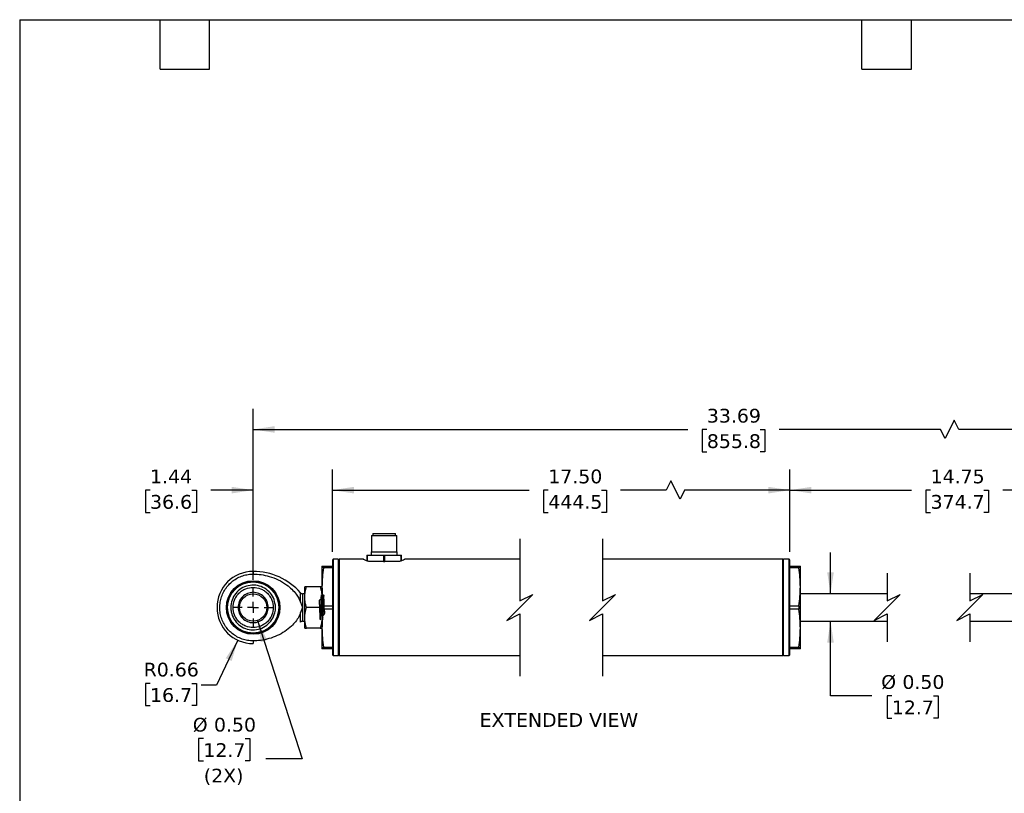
# Model space of a CAD drawing. Header units: inches. Extents: x 0.7 to 32.2, y 0.7 to 24.8.
# Tile 2 of 5: x 0.7 to 18.6, y 10.7 to 24.8. Entities that reach past the tile are written whole.
import ezdxf

# ---------------------------------------------------------------- set-up
doc = ezdxf.new("R2010")
doc.units = ezdxf.units.IN
doc.header["$LTSCALE"] = 3
doc.header["$MEASUREMENT"] = 0
doc.linetypes.add('SLD-Center', pattern=[0.75, 0.6, -0.05, 0.05, -0.05])
doc.linetypes.add('SLD-Solid', pattern=[0])
doc.layers.add('CENTER', color=40, linetype='SLD-Center')
doc.layers.add('DIMENSIONS', color=140, linetype='SLD-Solid', lineweight=25)
doc.layers.add('TEXT', color=140, linetype='SLD-Solid', lineweight=25)
doc.styles.add('SLDTEXTSTYLE0', font='VERDANA.TTF')
doc.dimstyles.new('SLDDIMSTYLE0', dxfattribs={"dimtxt": 0.254883, "dimasz": 0.39, "dimexe": 0, "dimexo": 0.0625, "dimgap": 0.063721, "dimtad": 0, "dimtih": 1, "dimtoh": 1, "dimrnd": 1e-09, "dimzin": 0, "dimdsep": 46, "dimtxsty": 'SLDTEXTSTYLE0', "dimsah": 1, "dimcen": 0.09, "dimadec": 0, "dimazin": 0, "dimtfac": 1, "dimtmove": 0, "dimatfit": 0, "dimfxl": 0, "dimfrac": 2, "dimtolj": 1, "dimtzin": 12, "dimarcsym": 0})
doc.dimstyles.new('SLDDIMSTYLE1', dxfattribs={"dimtxt": 0.254883, "dimasz": 0.39, "dimexe": 0, "dimexo": 0.0625, "dimgap": 0.063721, "dimtad": 0, "dimtih": 1, "dimtoh": 1, "dimrnd": 1e-09, "dimzin": 12, "dimdsep": 46, "dimtxsty": 'SLDTEXTSTYLE0', "dimsah": 1, "dimcen": 0.09, "dimadec": 0, "dimazin": 3, "dimtfac": 1, "dimtofl": 0, "dimtmove": 0, "dimatfit": 3, "dimfxl": 0, "dimfrac": 2, "dimtolj": 1, "dimtzin": 12, "dimarcsym": 0})
doc.dimstyles.new('SLDDIMSTYLE2', dxfattribs={"dimtxt": 0.254883, "dimasz": 0.39, "dimexe": 0, "dimexo": 0.0625, "dimgap": 0.063721, "dimtad": 0, "dimtih": 1, "dimtoh": 1, "dimrnd": 1e-09, "dimzin": 4, "dimdsep": 46, "dimtxsty": 'SLDTEXTSTYLE0', "dimsah": 1, "dimcen": 0.09, "dimadec": 0, "dimazin": 1, "dimtfac": 1, "dimtofl": 0, "dimtmove": 0, "dimatfit": 3, "dimfxl": 0, "dimfrac": 2, "dimtolj": 1, "dimtzin": 12, "dimarcsym": 0})
doc.dimstyles.new('SLDDIMSTYLE3', dxfattribs={"dimtxt": 0.254883, "dimasz": 0.39, "dimexe": 0, "dimexo": 0.0625, "dimgap": 0.063721, "dimtad": 0, "dimtih": 1, "dimtoh": 1, "dimrnd": 1e-09, "dimzin": 12, "dimdsep": 46, "dimtxsty": 'SLDTEXTSTYLE0', "dimsah": 1, "dimcen": 0.09, "dimadec": 0, "dimazin": 3, "dimtfac": 1, "dimtmove": 0, "dimatfit": 0, "dimfxl": 0, "dimfrac": 2, "dimtolj": 1, "dimtzin": 12, "dimarcsym": 0})
doc.dimstyles.new('SLDDIMSTYLE4', dxfattribs={"dimtxt": 0.254883, "dimasz": 0.39, "dimexe": 0, "dimexo": 0.0625, "dimgap": 0.063721, "dimtad": 0, "dimtih": 1, "dimtoh": 1, "dimrnd": 1e-09, "dimdsep": 46, "dimtxsty": 'SLDTEXTSTYLE0', "dimsah": 1, "dimcen": 0, "dimadec": 0, "dimazin": 2, "dimtfac": 1, "dimtofl": 0, "dimtmove": 0, "dimatfit": 3, "dimfxl": 0, "dimfrac": 2, "dimtolj": 1, "dimtzin": 12, "dimarcsym": 0})
doc.dimstyles.new('SLDDIMSTYLE5', dxfattribs={"dimtxt": 0.254883, "dimasz": 0.39, "dimexe": 0, "dimexo": 0.0625, "dimgap": 0.063721, "dimtad": 0, "dimtih": 1, "dimtoh": 1, "dimrnd": 1e-09, "dimzin": 0, "dimdsep": 46, "dimtxsty": 'SLDTEXTSTYLE0', "dimsah": 1, "dimcen": 0, "dimadec": 0, "dimazin": 0, "dimtfac": 1, "dimtofl": 0, "dimtmove": 0, "dimatfit": 3, "dimfxl": 0, "dimfrac": 2, "dimtolj": 1, "dimtzin": 12, "dimarcsym": 0})

# ---------------------------------------------------------------- blocks, each defined once
blk = doc.blocks.new('_D')
at = {"layer": 'DIMENSIONS'}
for p, q in [((15.479, 14.322), (15.479, 15.072)), ((15.479, 12.469), (15.479, 13.823)), ((16.229, 12.469), (15.479, 12.469)), ((16.593, 12.469), (16.507, 12.469)), ((16.507, 12.469), (16.507, 12.064)), ((17.35, 12.469), (17.436, 12.469)), ((17.436, 12.469), (17.436, 12.064)), ((16.507, 12.064), (16.593, 12.064)), ((17.436, 12.064), (17.35, 12.064))]:
    blk.add_line(p, q, dxfattribs=at)
for points in [[(15.479, 14.322), (15.539, 14.712), (15.419, 14.712)], [(15.479, 13.823), (15.419, 13.433), (15.539, 13.433)]]:
    blk.add_solid(points, dxfattribs=at)
at = {"layer": 'DIMENSIONS', "char_height": 0.25, "attachment_point": 1, "style": 'SLDTEXTSTYLE0'}
for s, insert in [('%%c', (16.4, 12.844)), ('0.50', (16.785, 12.844)), ('12.7', (16.593, 12.382))]:
    blk.add_mtext(s, dxfattribs=dict(at, insert=insert))
blk = doc.blocks.new('_D_1')
at = {"layer": 'DIMENSIONS'}
for p, q in [((14.742, 15.082), (14.742, 16.579)), ((21.569, 14.573), (21.569, 16.579)), ((19.592, 16.37), (19.509, 16.204)), ((19.759, 16.037), (19.592, 16.37)), ((14.742, 16.204), (16.952, 16.204)), ((17.297, 16.204), (17.211, 16.204)), ((17.211, 16.204), (17.211, 15.798)), ((18.266, 16.204), (18.352, 16.204)), ((18.352, 16.204), (18.352, 15.798)), ((19.509, 16.204), (18.612, 16.204)), ((19.842, 16.204), (19.759, 16.037)), ((21.569, 16.204), (19.842, 16.204)), ((17.211, 15.798), (17.297, 15.798)), ((18.352, 15.798), (18.266, 15.798))]:
    blk.add_line(p, q, dxfattribs=at)
for points in [[(14.742, 16.204), (15.132, 16.144), (15.132, 16.264)], [(21.569, 16.204), (21.179, 16.264), (21.179, 16.144)]]:
    blk.add_solid(points, dxfattribs=at)
at = {"layer": 'DIMENSIONS', "char_height": 0.25, "attachment_point": 1, "style": 'SLDTEXTSTYLE0'}
for s, insert in [('14.75', (17.297, 16.578)), ('374.7', (17.297, 16.116))]:
    blk.add_mtext(s, dxfattribs=dict(at, insert=insert))
blk = doc.blocks.new('_D_2')
at = {"layer": 'DIMENSIONS'}
for p, q in [((6.431, 15.082), (6.431, 16.579)), ((14.742, 15.082), (14.742, 16.579)), ((12.579, 16.37), (12.496, 16.204)), ((12.746, 16.037), (12.579, 16.37)), ((6.431, 16.204), (10.006, 16.204)), ((10.352, 16.204), (10.266, 16.204)), ((10.266, 16.204), (10.266, 15.798)), ((11.321, 16.204), (11.407, 16.204)), ((11.407, 16.204), (11.407, 15.798)), ((12.496, 16.204), (11.667, 16.204)), ((12.829, 16.204), (12.746, 16.037)), ((14.742, 16.204), (12.829, 16.204)), ((10.266, 15.798), (10.352, 15.798)), ((11.407, 15.798), (11.321, 15.798))]:
    blk.add_line(p, q, dxfattribs=at)
for points in [[(6.431, 16.204), (6.821, 16.144), (6.821, 16.264)], [(14.742, 16.204), (14.352, 16.264), (14.352, 16.144)]]:
    blk.add_solid(points, dxfattribs=at)
at = {"layer": 'DIMENSIONS', "char_height": 0.25, "attachment_point": 1, "style": 'SLDTEXTSTYLE0'}
for s, insert in [('17.50', (10.352, 16.578)), ('444.5', (10.352, 16.116))]:
    blk.add_mtext(s, dxfattribs=dict(at, insert=insert))
blk = doc.blocks.new('_D_3')
at = {"layer": 'DIMENSIONS'}
for p, q in [((4.991, 14.573), (4.991, 16.579)), ((6.431, 15.082), (6.431, 16.579)), ((3.118, 16.204), (3.033, 16.204)), ((3.033, 16.204), (3.033, 15.798)), ((3.876, 16.204), (3.961, 16.204)), ((3.961, 16.204), (3.961, 15.798)), ((4.991, 16.204), (4.221, 16.204)), ((6.431, 16.204), (7.181, 16.204)), ((3.033, 15.798), (3.118, 15.798)), ((3.961, 15.798), (3.876, 15.798))]:
    blk.add_line(p, q, dxfattribs=at)
for points in [[(4.991, 16.204), (4.601, 16.264), (4.601, 16.144)], [(6.431, 16.204), (6.821, 16.144), (6.821, 16.264)]]:
    blk.add_solid(points, dxfattribs=at)
at = {"layer": 'DIMENSIONS', "char_height": 0.25, "attachment_point": 1, "style": 'SLDTEXTSTYLE0'}
for s, insert in [('1.44', (3.118, 16.578)), ('36.6', (3.118, 16.116))]:
    blk.add_mtext(s, dxfattribs=dict(at, insert=insert))
blk = doc.blocks.new('_D_4')
at = {"layer": 'DIMENSIONS'}
for p, q in [((4.712, 13.478), (4.328, 12.659)), ((3.118, 12.694), (3.033, 12.694)), ((3.033, 12.694), (3.033, 12.289)), ((3.876, 12.694), (3.961, 12.694)), ((3.961, 12.694), (3.961, 12.289)), ((4.328, 12.659), (4.047, 12.659)), ((3.033, 12.289), (3.118, 12.289)), ((3.961, 12.289), (3.876, 12.289))]:
    blk.add_line(p, q, dxfattribs=at)
blk.add_solid([(4.712, 13.478), (4.493, 13.151), (4.601, 13.1)], dxfattribs=at)
at = {"layer": 'DIMENSIONS', "char_height": 0.25, "attachment_point": 1, "style": 'SLDTEXTSTYLE0'}
for s, insert in [('R0.66', (3.002, 13.069)), ('16.7', (3.118, 12.607))]:
    blk.add_mtext(s, dxfattribs=dict(at, insert=insert))
blk = doc.blocks.new('_D_5')
at = {"layer": 'DIMENSIONS'}
for p, q in [((5.068, 13.834), (5.88, 11.323)), ((4.087, 11.693), (4.001, 11.693)), ((4.001, 11.693), (4.001, 11.288)), ((4.844, 11.693), (4.93, 11.693)), ((4.93, 11.693), (4.93, 11.288)), ((4.001, 11.288), (4.087, 11.288)), ((4.93, 11.288), (4.844, 11.288)), ((5.88, 11.323), (5.224, 11.323))]:
    blk.add_line(p, q, dxfattribs=at)
blk.add_solid([(5.068, 13.834), (5.131, 13.444), (5.245, 13.481)], dxfattribs=at)
at = {"layer": 'DIMENSIONS', "char_height": 0.25, "attachment_point": 1, "style": 'SLDTEXTSTYLE0'}
for s, insert in [('%%c', (3.894, 12.068)), ('0.50', (4.279, 12.068)), ('12.7', (4.087, 11.606)), ('(2X)', (4.094, 11.143))]:
    blk.add_mtext(s, dxfattribs=dict(at, insert=insert))
blk = doc.blocks.new('_D_6')
at = {"layer": 'DIMENSIONS'}
for p, q in [((4.991, 14.573), (4.991, 17.681)), ((21.569, 14.573), (21.569, 17.681)), ((17.727, 17.473), (17.56, 17.139)), ((17.81, 17.306), (17.727, 17.473)), ((4.991, 17.306), (12.887, 17.306)), ((13.233, 17.306), (13.147, 17.306)), ((13.147, 17.306), (13.147, 16.901)), ((14.202, 17.306), (14.288, 17.306)), ((14.288, 17.306), (14.288, 16.901)), ((17.477, 17.306), (14.548, 17.306)), ((17.56, 17.139), (17.477, 17.306)), ((21.569, 17.306), (17.81, 17.306)), ((13.147, 16.901), (13.233, 16.901)), ((14.288, 16.901), (14.202, 16.901))]:
    blk.add_line(p, q, dxfattribs=at)
for points in [[(4.991, 17.306), (5.381, 17.246), (5.381, 17.366)], [(21.569, 17.306), (21.179, 17.366), (21.179, 17.246)]]:
    blk.add_solid(points, dxfattribs=at)
at = {"layer": 'DIMENSIONS', "char_height": 0.25, "attachment_point": 1, "style": 'SLDTEXTSTYLE0'}
for s, insert in [('33.69', (13.233, 17.681)), ('855.8', (13.233, 17.219))]:
    blk.add_mtext(s, dxfattribs=dict(at, insert=insert))
blk = doc.blocks.new('SW_CENTERMARKSYMBOL_0')
at = {"layer": 'CENTER', "color": 0}
for p, q in [((0, 0.2), (0, 0.35)), ((-0.2, 0), (-0.351, 0)), ((0, 0), (-0.1, 0)), ((0, 0), (0, 0.1)), ((0, 0), (0, -0.1)), ((0, 0), (0.1, 0)), ((0.2, 0), (0.35, 0)), ((0, -0.2), (0, -0.351))]:
    blk.add_line(p, q, dxfattribs=at)

msp = doc.modelspace()

# ---------------------------------------------------------------- linework, layer by layer
for p, q in [((7.166, 15.416), (7.166, 15.38)), ((7.166, 15.416), (7.576, 15.416)), ((7.576, 15.38), (7.576, 15.416)), ((7.139, 15.38), (7.139, 15.084)), ((7.139, 15.38), (7.603, 15.38)), ((7.603, 15.084), (7.603, 15.38)), ((7.058, 15.025), (7.058, 15.006)), ((7.058, 15.025), (7.112, 15.025)), ((7.112, 15.025), (7.317, 15.025)), ((7.137, 15.084), (7.137, 15.025)), ((7.137, 15.084), (7.605, 15.084)), ((7.317, 15.025), (7.425, 15.025)), ((7.425, 15.025), (7.63, 15.025)), ((7.605, 15.025), (7.605, 15.084)), ((7.63, 15.025), (7.684, 15.025)), ((7.684, 15.006), (7.684, 15.025)), ((6.446, 14.947), (6.431, 14.932)), ((6.431, 14.932), (6.431, 13.212)), ((6.536, 14.947), (6.446, 14.947)), ((6.446, 14.947), (6.446, 13.197)), ((6.551, 14.932), (6.536, 14.947)), ((6.536, 14.947), (6.536, 13.197)), ((6.995, 14.947), (6.551, 14.947)), ((6.551, 14.947), (6.551, 13.197)), ((7.058, 15.006), (7.071, 15.006)), ((7.058, 15.006), (7.058, 14.921)), ((7.071, 14.916), (7.071, 15.006)), ((7.178, 14.907), (7.095, 14.907)), ((7.29, 14.907), (7.178, 14.907)), ((7.358, 14.907), (7.29, 14.907)), ((7.358, 15.006), (7.358, 14.907)), ((7.358, 15.006), (7.384, 15.006)), ((7.358, 14.907), (7.384, 14.907)), ((7.384, 14.907), (7.384, 15.006)), ((7.452, 14.907), (7.384, 14.907)), ((7.564, 14.907), (7.452, 14.907)), ((7.647, 14.907), (7.564, 14.907)), ((7.671, 15.006), (7.671, 14.916)), ((7.671, 15.006), (7.684, 15.006)), ((7.684, 14.921), (7.684, 15.006)), ((9.838, 14.947), (7.747, 14.947)), ((14.612, 14.947), (11.338, 14.947)), ((14.627, 14.947), (14.612, 14.932)), ((14.612, 13.197), (14.612, 14.947)), ((14.727, 14.947), (14.627, 14.947)), ((14.627, 13.197), (14.627, 14.947)), ((14.742, 14.932), (14.727, 14.947)), ((14.727, 13.197), (14.727, 14.947)), ((14.742, 13.212), (14.742, 14.932)), ((4.991, 14.728), (4.991, 14.679)), ((6.241, 14.822), (6.268, 14.822)), ((6.241, 14.822), (6.241, 14.447)), ((6.268, 14.794), (6.268, 14.822)), ((6.268, 14.822), (6.431, 14.822)), ((6.431, 14.794), (6.268, 14.794)), ((14.742, 14.822), (14.905, 14.822)), ((14.905, 14.794), (14.742, 14.794)), ((14.905, 14.822), (14.932, 14.822)), ((14.905, 14.822), (14.905, 14.794)), ((14.932, 14.447), (14.932, 14.822)), ((5.928, 14.322), (5.888, 14.322)), ((5.888, 14.322), (5.888, 14.072)), ((5.962, 14.447), (5.928, 14.447)), ((5.928, 14.26), (5.928, 14.447)), ((6.207, 14.447), (5.962, 14.447)), ((6.241, 14.447), (6.207, 14.447)), ((6.241, 14.447), (6.241, 13.697)), ((6.547, 14.32), (6.547, 14.322)), ((14.932, 13.697), (14.932, 14.447)), ((16.51, 14.322), (14.932, 14.322)), ((19.078, 14.322), (18.01, 14.322)), ((5.851, 14.166), (5.888, 14.072)), ((5.928, 13.885), (5.928, 14.26)), ((6.434, 14.3), (6.433, 14.299)), ((5.888, 14.072), (5.851, 13.979)), ((5.888, 14.072), (5.888, 13.822)), ((6.207, 14.072), (5.962, 14.072)), ((6.268, 14.044), (6.268, 14.101)), ((6.268, 14.101), (6.431, 14.101)), ((6.431, 14.044), (6.268, 14.044)), ((14.742, 14.101), (14.905, 14.101)), ((14.905, 14.044), (14.742, 14.044)), ((14.905, 14.101), (14.905, 14.044)), ((5.888, 13.822), (5.928, 13.822)), ((5.928, 13.697), (5.928, 13.885)), ((6.434, 13.822), (6.435, 13.824)), ((6.548, 13.845), (6.548, 13.845)), ((14.932, 13.823), (16.51, 13.823)), ((18.01, 13.823), (19.078, 13.823)), ((5.928, 13.697), (5.962, 13.697)), ((6.207, 13.697), (5.962, 13.697)), ((6.207, 13.697), (6.241, 13.697)), ((6.241, 13.697), (6.241, 13.322)), ((14.932, 13.322), (14.932, 13.697)), ((4.991, 13.466), (4.991, 13.416)), ((6.268, 13.322), (6.241, 13.322)), ((6.268, 13.351), (6.431, 13.351)), ((6.268, 13.322), (6.268, 13.351)), ((6.431, 13.322), (6.268, 13.322)), ((14.742, 13.351), (14.905, 13.351)), ((14.905, 13.322), (14.742, 13.322)), ((14.905, 13.351), (14.905, 13.322)), ((14.932, 13.322), (14.905, 13.322)), ((6.431, 13.212), (6.446, 13.197)), ((6.446, 13.197), (6.536, 13.197)), ((6.536, 13.197), (6.551, 13.212)), ((6.551, 13.197), (9.838, 13.197)), ((11.338, 13.197), (14.612, 13.197)), ((14.612, 13.212), (14.627, 13.197)), ((14.627, 13.197), (14.727, 13.197)), ((14.727, 13.197), (14.742, 13.212))]:
    msp.add_line(p, q)
at = {"flags": 128}
for points in [[(5.851, 14.166), (5.851, 14.236), (5.851, 14.291), (5.851, 14.327), (5.851, 14.339)], [(5.851, 13.805), (5.851, 13.817), (5.851, 13.853), (5.851, 13.908), (5.851, 13.979)]]:
    msp.add_lwpolyline(points, dxfattribs=at)
for radius in [0.487, 0.48, 0.466, 0.25]:
    msp.add_circle((4.991, 14.072), radius)
for centre, radius, start, end in [((4.991, 14.072), 0.656, 90, 270), ((4.991, 13.583), 1.145, 41.3137, 90), ((5.888, 14.372), 0.05, 221.19, 270.0006), ((5.888, 13.772), 0.05, 90.0002, 138.5174)]:
    msp.add_arc(centre, radius, start, end)
for points, knots in [([(7.071, 15.006), (7.071, 15.007), (7.071, 15.009), (7.073, 15.013), (7.078, 15.018), (7.09, 15.024), (7.102, 15.025), (7.111, 15.025), (7.112, 15.025)], [0, 0, 0, 0, 0.066846, 0.146316, 0.264113, 0.477922, 0.940493, 1, 1, 1, 1]), ([(7.317, 15.025), (7.323, 15.025), (7.334, 15.025), (7.347, 15.021), (7.354, 15.015), (7.357, 15.011), (7.358, 15.008), (7.358, 15.006), (7.358, 15.006)], [0, 0, 0, 0, 0.345152, 0.69832, 0.796349, 0.898973, 0.966821, 1, 1, 1, 1]), ([(7.384, 15.006), (7.384, 15.007), (7.384, 15.009), (7.386, 15.013), (7.391, 15.018), (7.403, 15.024), (7.415, 15.025), (7.424, 15.025), (7.425, 15.025)], [0, 0, 0, 0, 0.0668416, 0.1463217, 0.2641183, 0.4779257, 0.9404695, 1, 1, 1, 1]), ([(7.63, 15.025), (7.636, 15.025), (7.647, 15.025), (7.66, 15.021), (7.667, 15.015), (7.67, 15.011), (7.671, 15.008), (7.671, 15.006), (7.671, 15.006)], [0, 0, 0, 0, 0.345154, 0.698325, 0.796355, 0.898965, 0.966821, 1, 1, 1, 1]), ([(7.095, 14.907), (7.08, 14.912), (7.056, 14.919), (6.982, 14.951), (6.994, 14.946), (6.995, 14.946)], [0, 0, 0, 0, 0.662675, 0.976981, 1, 1, 1, 1]), ([(7.747, 14.946), (7.745, 14.945), (7.729, 14.938), (7.695, 14.924), (7.664, 14.913), (7.647, 14.907)], [0, 0, 0, 0, 0.060801, 0.496801, 1, 1, 1, 1]), ([(4.991, 13.466), (4.957, 13.467), (4.889, 13.471), (4.789, 13.497), (4.696, 13.539), (4.61, 13.596), (4.536, 13.667), (4.474, 13.749), (4.427, 13.841), (4.396, 13.938), (4.383, 14.04), (4.386, 14.143), (4.406, 14.243), (4.443, 14.339), (4.496, 14.427), (4.562, 14.506), (4.641, 14.571), (4.73, 14.623), (4.826, 14.659), (4.914, 14.676), (4.97, 14.678), (4.991, 14.679)], [0, 0, 0, 0, 0.053692, 0.107385, 0.161078, 0.21477, 0.268463, 0.322155, 0.375848, 0.429541, 0.483233, 0.536926, 0.590618, 0.644311, 0.698003, 0.751696, 0.805388, 0.859081, 0.912774, 0.966466, 1, 1, 1, 1]), ([(4.991, 14.679), (5.04, 14.677), (5.138, 14.673), (5.293, 14.639), (5.45, 14.579), (5.587, 14.497), (5.695, 14.406), (5.768, 14.324), (5.821, 14.244), (5.841, 14.192), (5.851, 14.166)], [0, 0, 0, 0, 0.138805, 0.277605, 0.445386, 0.613078, 0.728124, 0.843024, 0.921624, 1, 1, 1, 1]), ([(6.268, 14.794), (6.26, 14.736), (6.245, 14.621), (6.242, 14.505), (6.241, 14.447)], [0, 0, 0, 0, 0.499423, 1, 1, 1, 1]), ([(14.932, 14.447), (14.93, 14.505), (14.928, 14.621), (14.913, 14.736), (14.905, 14.794)], [0, 0, 0, 0, 0.498587, 1, 1, 1, 1]), ([(5.395, 14.115), (5.396, 14.101), (5.399, 14.054), (5.387, 13.962), (5.338, 13.847), (5.244, 13.745), (5.121, 13.68), (4.984, 13.659), (4.847, 13.684), (4.727, 13.754), (4.636, 13.859), (4.592, 13.972), (4.58, 14.09), (4.601, 14.209), (4.668, 14.331), (4.772, 14.423), (4.9, 14.476), (5.039, 14.483), (5.172, 14.444), (5.285, 14.363), (5.367, 14.25), (5.385, 14.16), (5.395, 14.115)], [0, 0, 0, 0, 0.016822, 0.0549382, 0.1086181, 0.1622981, 0.2159782, 0.2696582, 0.3233382, 0.3770181, 0.430698, 0.484378, 0.51688, 0.57056, 0.6242398, 0.6779198, 0.7316001, 0.78528, 0.8389599, 0.8926401, 0.94632, 1, 1, 1, 1]), ([(4.626, 14.072), (4.631, 14.118), (4.638, 14.189), (4.684, 14.274), (4.731, 14.332), (4.789, 14.38), (4.874, 14.424), (4.991, 14.446), (5.107, 14.424), (5.192, 14.38), (5.251, 14.332), (5.298, 14.274), (5.344, 14.189), (5.351, 14.118), (5.356, 14.072)], [0, 0, 0, 0, 0.1197284, 0.1841801, 0.2499998, 0.3158201, 0.3802716, 0.5000002, 0.6197287, 0.6841802, 0.7499998, 0.8158194, 0.8802716, 1, 1, 1, 1]), ([(4.991, 14.348), (4.955, 14.344), (4.883, 14.335), (4.792, 14.272), (4.728, 14.181), (4.72, 14.108), (4.715, 14.072)], [0, 0, 0, 0, 0.25, 0.500001, 0.75, 1, 1, 1, 1]), ([(5.267, 14.072), (5.262, 14.108), (5.254, 14.181), (5.19, 14.272), (5.099, 14.335), (5.027, 14.344), (4.991, 14.348)], [0, 0, 0, 0, 0.25, 0.500001, 0.749999, 1, 1, 1, 1]), ([(5.928, 14.26), (5.93, 14.291), (5.934, 14.355), (5.952, 14.416), (5.962, 14.447)], [0, 0, 0, 0, 0.492749, 1, 1, 1, 1]), ([(6.207, 14.447), (6.217, 14.417), (6.236, 14.356), (6.239, 14.292), (6.241, 14.26)], [0, 0, 0, 0, 0.497232, 1, 1, 1, 1]), ([(6.241, 14.447), (6.242, 14.389), (6.245, 14.273), (6.26, 14.159), (6.268, 14.101)], [0, 0, 0, 0, 0.498587, 1, 1, 1, 1]), ([(6.547, 14.322), (6.549, 14.316), (6.55, 14.307), (6.551, 14.299), (6.551, 14.297)], [0, 0, 0, 0, 0.742218, 1, 1, 1, 1]), ([(14.905, 14.101), (14.913, 14.158), (14.928, 14.273), (14.93, 14.389), (14.932, 14.447)], [0, 0, 0, 0, 0.499423, 1, 1, 1, 1]), ([(5.962, 14.072), (5.953, 14.103), (5.934, 14.164), (5.93, 14.228), (5.928, 14.26)], [0, 0, 0, 0, 0.497232, 1, 1, 1, 1]), ([(6.241, 14.233), (6.221, 14.224), (6.174, 14.201), (6.202, 14.114), (6.197, 14.036), (6.2, 13.958), (6.207, 13.897), (6.202, 13.863), (6.215, 13.837), (6.213, 13.895), (6.218, 13.929), (6.22, 14.009), (6.223, 14.088), (6.225, 14.167), (6.229, 14.237), (6.229, 14.27), (6.235, 14.309), (6.24, 14.263), (6.241, 14.23), (6.244, 14.156), (6.247, 14.078), (6.25, 13.996), (6.252, 13.935), (6.254, 13.903), (6.254, 13.895)], [0, 0, 0, 0, 0.046815, 0.109232, 0.176908, 0.240177, 0.290008, 0.319313, 0.324369, 0.345422, 0.388797, 0.448352, 0.515592, 0.580913, 0.63499, 0.670117, 0.681427, 0.696134, 0.734217, 0.790336, 0.856491, 0.923234, 0.981037, 1, 1, 1, 1]), ([(6.241, 14.26), (6.239, 14.228), (6.236, 14.164), (6.217, 14.103), (6.207, 14.072)], [0, 0, 0, 0, 0.4927494, 1, 1, 1, 1]), ([(6.241, 13.912), (6.261, 13.925), (6.306, 13.953), (6.281, 14.04), (6.284, 14.118), (6.283, 14.197), (6.271, 14.249), (6.284, 14.29), (6.262, 14.302), (6.273, 14.245), (6.262, 14.207), (6.263, 14.126), (6.258, 14.046), (6.257, 13.969), (6.252, 13.902), (6.253, 13.869), (6.245, 13.836), (6.243, 13.888), (6.24, 13.921), (6.237, 13.998), (6.235, 14.077), (6.232, 14.158), (6.23, 14.215), (6.228, 14.244), (6.227, 14.25)], [0, 0, 0, 0, 0.050591, 0.114527, 0.182584, 0.245045, 0.292996, 0.319622, 0.322368, 0.346491, 0.392483, 0.453819, 0.521745, 0.586562, 0.639016, 0.671637, 0.680002, 0.697811, 0.73867, 0.796817, 0.863959, 0.930509, 0.986963, 1, 1, 1, 1]), ([(5.356, 14.072), (5.351, 14.026), (5.344, 13.956), (5.298, 13.871), (5.251, 13.812), (5.192, 13.765), (5.107, 13.721), (4.991, 13.699), (4.874, 13.721), (4.789, 13.765), (4.731, 13.812), (4.684, 13.871), (4.638, 13.956), (4.631, 14.026), (4.626, 14.072)], [0, 0, 0, 0, 0.119728, 0.184181, 0.25, 0.31582, 0.380271, 0.5, 0.619728, 0.68418, 0.75, 0.81582, 0.880272, 1, 1, 1, 1]), ([(4.715, 14.072), (4.72, 14.036), (4.728, 13.964), (4.792, 13.872), (4.883, 13.811), (4.991, 13.79), (5.099, 13.811), (5.19, 13.872), (5.254, 13.964), (5.262, 14.036), (5.267, 14.072)], [0, 0, 0, 0, 0.125, 0.25, 0.375, 0.5, 0.625, 0.75, 0.875, 1, 1, 1, 1]), ([(5.851, 13.979), (5.841, 13.953), (5.819, 13.894), (5.762, 13.812), (5.677, 13.721), (5.567, 13.633), (5.429, 13.557), (5.28, 13.502), (5.132, 13.471), (5.035, 13.467), (4.991, 13.466)], [0, 0, 0, 0, 0.076698, 0.178266, 0.280058, 0.427537, 0.575133, 0.725354, 0.875596, 1, 1, 1, 1]), ([(5.928, 13.885), (5.93, 13.916), (5.934, 13.98), (5.952, 14.041), (5.962, 14.072)], [0, 0, 0, 0, 0.492749, 1, 1, 1, 1]), ([(6.207, 14.072), (6.217, 14.042), (6.236, 13.981), (6.239, 13.917), (6.241, 13.885)], [0, 0, 0, 0, 0.497232, 1, 1, 1, 1]), ([(6.268, 14.044), (6.26, 13.986), (6.245, 13.871), (6.242, 13.755), (6.241, 13.697)], [0, 0, 0, 0, 0.499423, 1, 1, 1, 1]), ([(6.551, 13.971), (6.551, 13.954), (6.552, 13.918), (6.557, 13.896), (6.556, 13.838), (6.559, 13.846), (6.559, 13.847)], [0, 0, 0, 0, 0.360286, 0.789476, 0.99187, 1, 1, 1, 1]), ([(14.932, 13.697), (14.93, 13.755), (14.928, 13.871), (14.913, 13.986), (14.905, 14.044)], [0, 0, 0, 0, 0.4985869, 1, 1, 1, 1]), ([(5.962, 13.697), (5.953, 13.728), (5.934, 13.789), (5.93, 13.853), (5.928, 13.885)], [0, 0, 0, 0, 0.4972322, 1, 1, 1, 1]), ([(6.241, 13.885), (6.239, 13.853), (6.236, 13.789), (6.217, 13.728), (6.207, 13.697)], [0, 0, 0, 0, 0.492749, 1, 1, 1, 1]), ([(6.431, 13.848), (6.431, 13.846), (6.431, 13.837), (6.433, 13.829), (6.434, 13.822)], [0, 0, 0, 0, 0.2577713, 1, 1, 1, 1]), ([(6.547, 13.844), (6.548, 13.845), (6.55, 13.847), (6.553, 13.847), (6.556, 13.847), (6.557, 13.846), (6.558, 13.846)], [0, 0, 0, 0, 0.294161, 0.591232, 0.888096, 1, 1, 1, 1]), ([(6.241, 13.697), (6.242, 13.639), (6.245, 13.523), (6.26, 13.409), (6.268, 13.351)], [0, 0, 0, 0, 0.498587, 1, 1, 1, 1]), ([(14.905, 13.351), (14.913, 13.408), (14.928, 13.523), (14.93, 13.639), (14.932, 13.697)], [0, 0, 0, 0, 0.499423, 1, 1, 1, 1])]:
    msp.add_open_spline(points, degree=3, knots=knots)
at = {"layer": 'DIMENSIONS', "color": 140}
for p, q in [((9.838, 15.322), (9.838, 14.19)), ((11.338, 15.322), (11.338, 14.19)), ((16.51, 14.697), (16.51, 14.19)), ((18.01, 14.697), (18.01, 14.19)), ((9.838, 14.19), (10.074, 14.308)), ((10.074, 14.308), (9.838, 14.072)), ((11.338, 14.19), (11.574, 14.308)), ((11.574, 14.308), (11.338, 14.072)), ((16.51, 14.19), (16.746, 14.308)), ((16.746, 14.308), (16.51, 14.072)), ((18.01, 14.19), (18.246, 14.308)), ((18.246, 14.308), (18.01, 14.072)), ((9.838, 14.072), (9.602, 13.836)), ((9.602, 13.836), (9.838, 13.954)), ((9.838, 13.954), (9.838, 12.822)), ((11.338, 14.072), (11.102, 13.836)), ((11.102, 13.836), (11.338, 13.954)), ((11.338, 13.954), (11.338, 12.822)), ((16.51, 14.072), (16.274, 13.836)), ((16.274, 13.836), (16.51, 13.954)), ((16.51, 13.954), (16.51, 13.448)), ((18.01, 14.072), (17.774, 13.836)), ((17.774, 13.836), (18.01, 13.954)), ((18.01, 13.954), (18.01, 13.448))]:
    msp.add_line(p, q, dxfattribs=at)
at = {"layer": 'TEXT'}
for p, q in [((0.75, 24.75), (32.25, 24.75)), ((0.75, 24.75), (0.75, 0.75)), ((3.3, 23.85), (3.3, 24.75)), ((4.2, 23.85), (4.2, 24.75)), ((16.05, 23.85), (16.05, 24.75)), ((16.95, 23.85), (16.95, 24.75)), ((3.3, 23.85), (4.2, 23.85)), ((16.05, 23.85), (16.95, 23.85))]:
    msp.add_line(p, q, dxfattribs=at)

# ---------------------------------------------------------------- block references
at = {"layer": 'CENTER'}
msp.add_blockref('SW_CENTERMARKSYMBOL_0', (4.991, 14.072), dxfattribs=at)

# ---------------------------------------------------------------- texts
at = {"layer": 'TEXT', "insert": (9.105, 12.153), "char_height": 0.25, "attachment_point": 1, "style": 'SLDTEXTSTYLE0'}
msp.add_mtext('EXTENDED VIEW', dxfattribs=at)

# ---------------------------------------------------------------- dimensions: what is measured, and where the dimension line sits
at = {"layer": 'DIMENSIONS'}
for base, p1, p2, text, dimstyle, picture, middle in [((21.569, 17.306), (4.991, 14.423), (21.569, 14.423), '33.69', 'SLDDIMSTYLE1', '_D_6', (13.718, 17.306)), ((6.431, 16.204), (14.742, 14.932), (6.431, 14.932), '17.50', 'SLDDIMSTYLE2', '_D_2', (10.836, 16.204)), ((14.742, 16.204), (21.569, 14.423), (14.742, 14.932), '14.75', 'SLDDIMSTYLE1', '_D_1', (17.782, 16.204))]:
    dim = msp.add_linear_dim(base=base, p1=p1, p2=p2, text=text, dimstyle=dimstyle, dxfattribs=at)
    dim.commit()
    dim.dimension.update_dxf_attribs({"geometry": picture, "text_midpoint": middle, "dimtype": 160})
dim = msp.add_linear_dim(base=(4.991, 16.204), p1=(6.431, 14.932), p2=(4.991, 14.423), dimstyle='SLDDIMSTYLE3', dxfattribs=at)
dim.commit()
dim.dimension.update_dxf_attribs({"geometry": '_D_3', "text_midpoint": (3.497, 16.204), "dimtype": 160})
dim = msp.add_linear_dim(base=(15.479, 13.823), p1=(13.361, 14.322), p2=(13.361, 13.823), angle=90, text='%%c<>', dimstyle='SLDDIMSTYLE0', dxfattribs=at)
dim.commit()
dim.dimension.update_dxf_attribs({"geometry": '_D', "text_midpoint": (15.479, 12.469), "dimtype": 160})
dim = msp.add_diameter_dim_2p(p1=(4.914, 14.311), p2=(5.068, 13.834), text='<>\\P(2X)', dimstyle='SLDDIMSTYLE5', dxfattribs=at)
dim.commit()
dim.dimension.update_dxf_attribs({"geometry": '_D_5', "text_midpoint": (4.465, 11.491), "dimtype": 163})
dim = msp.add_radius_dim(center=(4.991, 14.072), mpoint=(4.712, 13.478), dimstyle='SLDDIMSTYLE4', dxfattribs=at)
dim.commit()
dim.dimension.update_dxf_attribs({"geometry": '_D_4', "text_midpoint": (3.497, 12.659), "dimtype": 164})

doc.saveas('drawing.dxf')
